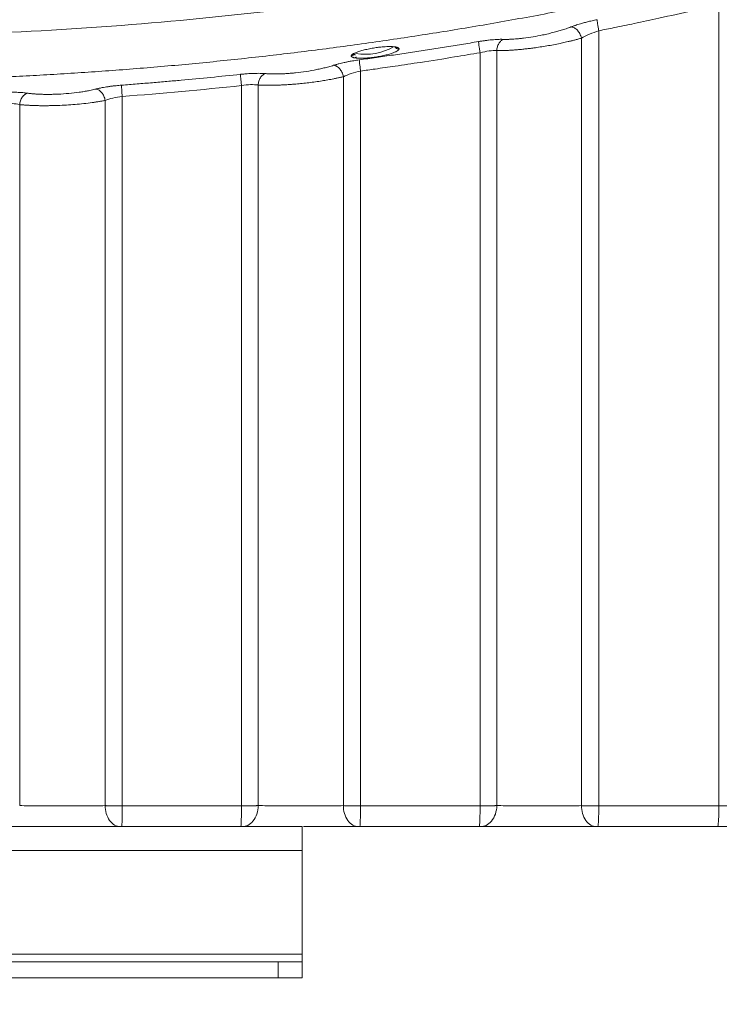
# Model space of a CAD drawing. Header units: millimetres. Extents: x 0 to 594, y 0 to 420.
# Tile 9 of 75: x 121 to 138, y 29 to 53. Entities that reach past the tile are written whole.
import ezdxf

# ---------------------------------------------------------------- set-up
doc = ezdxf.new("R2010")
doc.units = ezdxf.units.MM
doc.styles.add('SLDTEXTSTYLE1', font='TXT', dxfattribs={"width": 0.605})
doc.dimstyles.new('SLDDIMSTYLE0', dxfattribs={"dimtxt": 2.568319, "dimasz": 3.3, "dimexe": 0, "dimexo": 0.0625, "dimgap": 0.64208, "dimtad": 1, "dimdec": 1, "dimlfac": 5, "dimrnd": 1e-09, "dimzin": 12, "dimdsep": 46, "dimtxsty": 'SLDTEXTSTYLE1', "dimsah": 1, "dimcen": 0.09, "dimadec": 0, "dimazin": 3, "dimtfac": 1, "dimtdec": 1, "dimtofl": 0, "dimtmove": 0, "dimatfit": 3, "dimfxl": 0, "dimfrac": 2, "dimtolj": 1, "dimtzin": 12, "dimarcsym": 0})
doc.dimstyles.new('SLDDIMSTYLE1', dxfattribs={"dimtxt": 2.568319, "dimasz": 3.3, "dimexe": 0, "dimexo": 0.0625, "dimgap": 0.64208, "dimtad": 1, "dimdec": 0, "dimlfac": 5, "dimrnd": 1e-09, "dimzin": 12, "dimdsep": 46, "dimtxsty": 'SLDTEXTSTYLE1', "dimsah": 1, "dimcen": 0.09, "dimadec": 0, "dimazin": 3, "dimtfac": 1, "dimtdec": 1, "dimtofl": 0, "dimtmove": 0, "dimatfit": 3, "dimfxl": 0, "dimfrac": 2, "dimtolj": 1, "dimtzin": 12, "dimarcsym": 0})

# ---------------------------------------------------------------- blocks, each defined once
blk = doc.blocks.new('_D_17')
at = {"color": 7, "linetype": 'Continuous', "lineweight": 0}
for p, q in [((166.907, 194.602), (47.47, 194.602)), ((48.47, 194.602), (48.47, 29.21)), ((43.938, 116.071), (43.938, 116.658)), ((43.938, 116.658), (47.882, 116.658)), ((47.882, 116.658), (47.882, 116.071)), ((43.938, 107.741), (43.938, 107.153)), ((47.882, 107.153), (47.882, 107.741)), ((43.938, 107.153), (47.882, 107.153)), ((104.307, 29.21), (47.47, 29.21))]:
    blk.add_line(p, q, dxfattribs=at)
for points in [[(48.47, 194.602), (47.97, 191.302), (48.97, 191.302)], [(48.47, 29.21), (48.97, 32.51), (47.97, 32.51)]]:
    blk.add_solid(points, dxfattribs=at)
at = {"color": 7, "linetype": 'Continuous', "lineweight": 0, "char_height": 2.6458, "attachment_point": 1, "rotation": 90, "style": 'SLDTEXTSTYLE1'}
for s, insert in [('33,5', (44.471, 108.476)), ('850', (39.939, 108.966))]:
    blk.add_mtext(s, dxfattribs=dict(at, insert=insert))
blk = doc.blocks.new('_D_18')
at = {"color": 7, "linetype": 'Continuous', "lineweight": 0}
for p, q in [((270.952, 84.858), (270.952, 18.21)), ((58.606, 81.955), (58.606, 18.21)), ((160.614, 23.742), (160.026, 23.742)), ((160.026, 23.742), (160.026, 19.798)), ((168.944, 23.742), (169.532, 23.742)), ((169.532, 23.742), (169.532, 19.798)), ((160.026, 19.798), (160.614, 19.798)), ((169.532, 19.798), (168.944, 19.798)), ((58.606, 19.21), (270.952, 19.21))]:
    blk.add_line(p, q, dxfattribs=at)
for points in [[(58.606, 19.21), (61.906, 18.71), (61.906, 19.71)], [(270.952, 19.21), (267.652, 19.71), (267.652, 18.71)]]:
    blk.add_solid(points, dxfattribs=at)
at = {"color": 7, "linetype": 'Continuous', "lineweight": 0, "char_height": 2.6458, "attachment_point": 1, "style": 'SLDTEXTSTYLE1'}
for s, insert in [('1062', (160.859, 27.74)), ('41,8', (161.349, 23.208))]:
    blk.add_mtext(s, dxfattribs=dict(at, insert=insert))

msp = doc.modelspace()

# ---------------------------------------------------------------- linework, layer by layer
at = {"color": 7, "linetype": 'Continuous', "lineweight": 15}
for p, q in [((138.172, 33.531), (138.171, 53.648)), ((135.158, 52.994), (135.158, 33.531)), ((134.72, 52.809), (134.72, 33.536)), ((132.177, 33.531), (132.176, 52.442)), ((132.596, 33.537), (132.596, 52.495)), ((129.175, 51.982), (129.175, 33.531)), ((128.743, 51.841), (128.743, 33.536)), ((126.185, 33.531), (126.185, 51.617)), ((126.605, 33.537), (126.605, 51.632)), ((122.763, 51.244), (122.763, 33.536)), ((123.191, 51.344), (123.191, 33.531)), ((120.617, 33.536), (120.617, 51.14)), ((127.707, 33.01), (103.707, 33.01)), ((127.707, 32.41), (127.707, 33.01)), ((127.707, 32.41), (103.707, 32.41)), ((127.707, 29.81), (127.707, 32.41)), ((127.707, 29.81), (103.707, 29.81)), ((127.707, 29.61), (127.707, 29.81)), ((127.107, 29.61), (104.307, 29.61)), ((127.107, 29.61), (127.107, 29.21)), ((127.107, 29.61), (127.707, 29.61)), ((127.707, 29.61), (127.707, 29.21)), ((127.107, 29.21), (104.307, 29.21)), ((127.707, 29.21), (127.107, 29.21))]:
    msp.add_line(p, q, dxfattribs=at)
at = {"color": 8, "linetype": 'Continuous', "lineweight": 15}
msp.add_arc((129.303, 53.776), 1.374, 259.6992, 300.4516, dxfattribs=at)
at = {"color": 7, "linetype": 'Continuous', "lineweight": 15}
for points, knots in [([(68.209, 65.295), (68.338, 65.222), (68.597, 65.076), (68.987, 64.859), (69.377, 64.644), (69.769, 64.431), (70.161, 64.22), (70.555, 64.011), (70.949, 63.803), (71.344, 63.598), (71.74, 63.394), (72.137, 63.192), (72.535, 62.992), (72.933, 62.794), (73.333, 62.598), (73.734, 62.404), (74.135, 62.211), (74.538, 62.021), (74.941, 61.832), (75.345, 61.645), (75.751, 61.46), (76.157, 61.277), (77.266, 60.783), (79.09, 60.007), (81.65, 59.003), (84.238, 58.073), (86.995, 57.17), (89.92, 56.311), (93.134, 55.481), (96.5, 54.737), (99.703, 54.154), (102.608, 53.719), (105.195, 53.401), (108.262, 53.109), (111.816, 52.892), (115.86, 52.815), (119.901, 52.905), (123.875, 53.159), (127.791, 53.571), (131.527, 54.116), (135.13, 54.781), (138.468, 55.526), (141.656, 56.356), (144.558, 57.214), (147.293, 58.113), (149.861, 59.04), (152.402, 60.039), (154.336, 60.863), (155.68, 61.466), (156.448, 61.819), (157.212, 62.178), (157.973, 62.544), (158.73, 62.917), (159.485, 63.296), (160.236, 63.682), (160.983, 64.075), (161.728, 64.475), (162.469, 64.881), (162.96, 65.157), (163.206, 65.295)], [0, 0, 0, 0, 0.0045, 0.008998, 0.013496, 0.017992, 0.022487, 0.026981, 0.031475, 0.035967, 0.040459, 0.044951, 0.049442, 0.053933, 0.058424, 0.062914, 0.067404, 0.071895, 0.076386, 0.080877, 0.085368, 0.08986, 0.094352, 0.12209, 0.149799, 0.177501, 0.205219, 0.237439, 0.269618, 0.305467, 0.341518, 0.367901, 0.394117, 0.420187, 0.460857, 0.501557, 0.542184, 0.582791, 0.621719, 0.660979, 0.696744, 0.732317, 0.764249, 0.796222, 0.823739, 0.851241, 0.878751, 0.90629, 0.914807, 0.923322, 0.931837, 0.940351, 0.948866, 0.957382, 0.965899, 0.974419, 0.982942, 0.991469, 1, 1, 1, 1]), ([(67.755, 64.341), (67.878, 64.271), (68.124, 64.132), (68.494, 63.925), (68.865, 63.72), (69.236, 63.518), (69.607, 63.317), (69.978, 63.118), (70.35, 62.92), (70.722, 62.725), (71.094, 62.532), (71.467, 62.341), (71.84, 62.151), (72.213, 61.964), (72.586, 61.778), (72.959, 61.595), (73.333, 61.413), (73.706, 61.233), (74.08, 61.055), (74.454, 60.879), (74.829, 60.705), (75.203, 60.533), (75.577, 60.362), (75.952, 60.194), (76.327, 60.027), (76.702, 59.863), (77.076, 59.7), (77.451, 59.539), (77.826, 59.379), (78.201, 59.222), (78.577, 59.066), (78.952, 58.913), (79.327, 58.761), (79.702, 58.611), (80.077, 58.462), (80.452, 58.316), (80.828, 58.171), (81.203, 58.028), (81.578, 57.887), (81.953, 57.748), (82.328, 57.61), (82.703, 57.475), (83.078, 57.341), (83.453, 57.208), (83.827, 57.078), (84.202, 56.949), (84.577, 56.822), (84.951, 56.697), (85.325, 56.573), (85.699, 56.452), (86.073, 56.332), (86.447, 56.213), (86.821, 56.097), (87.194, 55.982), (87.568, 55.868), (87.941, 55.757), (88.314, 55.647), (88.686, 55.539), (89.059, 55.432), (89.431, 55.327), (89.803, 55.224), (90.175, 55.123), (90.547, 55.023), (90.918, 54.924), (91.289, 54.828), (91.66, 54.733), (92.031, 54.639), (92.401, 54.548), (92.771, 54.458), (93.14, 54.369), (93.51, 54.282), (93.879, 54.197), (94.247, 54.113), (94.616, 54.031), (94.984, 53.95), (95.352, 53.871), (95.719, 53.793), (96.086, 53.718), (96.452, 53.643), (96.819, 53.57), (97.185, 53.499), (97.55, 53.429), (97.915, 53.361), (98.28, 53.294), (98.644, 53.229), (99.008, 53.165), (99.371, 53.102), (99.734, 53.042), (100.097, 52.982), (100.459, 52.924), (100.821, 52.868), (101.182, 52.813), (101.543, 52.759), (101.903, 52.707), (102.263, 52.657), (102.622, 52.608), (102.981, 52.56), (103.339, 52.513), (103.697, 52.468), (104.054, 52.425), (104.411, 52.383), (104.767, 52.342), (105.123, 52.303), (105.478, 52.264), (105.833, 52.228), (106.187, 52.193), (106.541, 52.159), (106.894, 52.126), (107.247, 52.095), (107.599, 52.065), (107.95, 52.036), (108.301, 52.009), (108.651, 51.983), (109.001, 51.958), (109.35, 51.935), (109.698, 51.913), (110.046, 51.892), (110.393, 51.873), (110.74, 51.854), (111.086, 51.837), (111.431, 51.822), (111.776, 51.807), (112.12, 51.794), (112.464, 51.782), (112.807, 51.771), (113.149, 51.762), (113.491, 51.753), (113.832, 51.746), (114.172, 51.74), (114.511, 51.735), (114.85, 51.732), (115.189, 51.729), (115.526, 51.728), (115.975, 51.728), (116.535, 51.731), (117.208, 51.739), (117.883, 51.752), (118.562, 51.769), (119.243, 51.791), (119.926, 51.819), (120.612, 51.851), (121.3, 51.888), (121.991, 51.93), (122.684, 51.977), (123.379, 52.029), (124.077, 52.086), (124.777, 52.149), (125.479, 52.217), (126.183, 52.29), (126.89, 52.369), (127.598, 52.453), (128.309, 52.543), (129.021, 52.638), (129.736, 52.739), (130.452, 52.846), (131.17, 52.958), (131.89, 53.076), (132.612, 53.2), (133.335, 53.33), (134.06, 53.465), (134.786, 53.607), (135.514, 53.755), (136.244, 53.909), (136.975, 54.069), (137.707, 54.235), (138.44, 54.408), (139.175, 54.587), (139.911, 54.772), (140.648, 54.964), (141.386, 55.162), (142.125, 55.366), (142.865, 55.577), (143.606, 55.795), (144.347, 56.02), (145.089, 56.251), (145.832, 56.489), (146.576, 56.733), (147.32, 56.985), (148.064, 57.243), (148.809, 57.509), (149.554, 57.781), (150.299, 58.06), (151.045, 58.347), (151.79, 58.64), (152.535, 58.941), (153.281, 59.249), (154.026, 59.564), (154.771, 59.887), (155.516, 60.217), (156.26, 60.554), (157.004, 60.899), (157.747, 61.251), (158.489, 61.61), (159.231, 61.977), (159.972, 62.352), (160.712, 62.734), (161.451, 63.124), (162.189, 63.522), (162.926, 63.927), (163.415, 64.203), (163.66, 64.341)], [0, 0, 0, 0, 0.004243, 0.00848, 0.01271, 0.016933, 0.021149, 0.025359, 0.029562, 0.033758, 0.037947, 0.042129, 0.046305, 0.050474, 0.054636, 0.058791, 0.062939, 0.067081, 0.071216, 0.075344, 0.079465, 0.08358, 0.087687, 0.091788, 0.095882, 0.09997, 0.10405, 0.108124, 0.112191, 0.116252, 0.120305, 0.124352, 0.128392, 0.132425, 0.136452, 0.140471, 0.144484, 0.14849, 0.15249, 0.156482, 0.160468, 0.164447, 0.168419, 0.172385, 0.176343, 0.180295, 0.18424, 0.188179, 0.19211, 0.196035, 0.199953, 0.203865, 0.207769, 0.211667, 0.215558, 0.219442, 0.22332, 0.22719, 0.231054, 0.234911, 0.238762, 0.242605, 0.246442, 0.250272, 0.254095, 0.257912, 0.261722, 0.265525, 0.269321, 0.27311, 0.276893, 0.280669, 0.284438, 0.288201, 0.291956, 0.295705, 0.299447, 0.303182, 0.306911, 0.310633, 0.314348, 0.318056, 0.321758, 0.325452, 0.32914, 0.332821, 0.336496, 0.340164, 0.343824, 0.347479, 0.351126, 0.354767, 0.3584, 0.362027, 0.365648, 0.369261, 0.372868, 0.376468, 0.380061, 0.383648, 0.387227, 0.3908, 0.394366, 0.397926, 0.401478, 0.405024, 0.408563, 0.412095, 0.415621, 0.419139, 0.422651, 0.426156, 0.429655, 0.433146, 0.436631, 0.440109, 0.443581, 0.447045, 0.450503, 0.453954, 0.457398, 0.460835, 0.464266, 0.46769, 0.471107, 0.474517, 0.477921, 0.481317, 0.484707, 0.488091, 0.491467, 0.494837, 0.498199, 0.501556, 0.508233, 0.514937, 0.521668, 0.528426, 0.535212, 0.542024, 0.548862, 0.555728, 0.562621, 0.569541, 0.576488, 0.583461, 0.590462, 0.597489, 0.604543, 0.611625, 0.618733, 0.625868, 0.63303, 0.640219, 0.647435, 0.654678, 0.661947, 0.669244, 0.676567, 0.683918, 0.691295, 0.698699, 0.70613, 0.713588, 0.721073, 0.728584, 0.736123, 0.743689, 0.751281, 0.7589, 0.766547, 0.77422, 0.78192, 0.789647, 0.797401, 0.805181, 0.812989, 0.820824, 0.828685, 0.836574, 0.844489, 0.852431, 0.860401, 0.868397, 0.87642, 0.88447, 0.892547, 0.900651, 0.908782, 0.916939, 0.925124, 0.933335, 0.941574, 0.94984, 0.958132, 0.966452, 0.974799, 0.983172, 0.991573, 1, 1, 1, 1]), ([(135.158, 52.994), (135.286, 53.02), (135.582, 53.08), (136.085, 53.184), (136.751, 53.326), (137.459, 53.483), (137.96, 53.599), (138.171, 53.648)], [0, 0, 0, 0, 0.127002, 0.293665, 0.499989, 0.789014, 1, 1, 1, 1]), ([(134.458, 53.09), (134.467, 53.093), (134.485, 53.1), (134.513, 53.11), (134.541, 53.12), (134.571, 53.13), (134.61, 53.143), (134.661, 53.159), (134.736, 53.181), (134.824, 53.205), (134.913, 53.228), (134.989, 53.245), (135.051, 53.259), (135.093, 53.268), (135.113, 53.272)], [0, 0, 0, 0, 0.0506483, 0.1011291, 0.1515162, 0.201884, 0.2523069, 0.3506567, 0.4489561, 0.59592, 0.7421247, 0.8284145, 0.9142346, 1, 1, 1, 1]), ([(135.158, 52.994), (135.151, 53.03), (135.145, 53.065), (135.133, 53.127), (135.129, 53.155), (135.123, 53.189), (135.122, 53.199), (135.119, 53.218), (135.117, 53.227), (135.114, 53.252), (135.113, 53.265), (135.113, 53.272)], [0, 0, 0, 0, 0.25, 0.25, 0.5, 0.5, 0.625, 0.625, 0.75, 0.75, 1, 1, 1, 1]), ([(132.765, 52.778), (132.774, 52.778), (132.793, 52.777), (132.821, 52.777), (132.851, 52.777), (132.881, 52.778), (132.925, 52.779), (132.986, 52.782), (133.07, 52.787), (133.164, 52.796), (133.31, 52.812), (133.505, 52.841), (133.716, 52.881), (133.893, 52.92), (134.031, 52.955), (134.157, 52.99), (134.256, 53.02), (134.336, 53.046), (134.399, 53.068), (134.438, 53.082), (134.458, 53.09)], [0, 0, 0, 0, 0.021068, 0.042083, 0.06307, 0.084055, 0.105065, 0.15306, 0.201071, 0.259202, 0.317818, 0.446998, 0.572707, 0.651123, 0.731556, 0.802302, 0.871237, 0.913238, 0.956097, 1, 1, 1, 1]), ([(134.72, 52.809), (134.711, 52.849), (134.697, 52.888), (134.66, 52.956), (134.639, 52.985), (134.597, 53.031), (134.572, 53.051), (134.517, 53.081), (134.487, 53.09), (134.458, 53.09)], [0, 0, 0, 0, 0.25, 0.25, 0.5, 0.5, 0.75, 0.75, 1, 1, 1, 1]), ([(134.72, 52.809), (134.778, 52.843), (134.847, 52.877), (134.996, 52.94), (135.077, 52.969), (135.158, 52.994)], [0, 0, 0, 0, 0.5, 0.5, 1, 1, 1, 1]), ([(129.144, 52.264), (129.286, 52.283), (129.572, 52.323), (129.999, 52.385), (130.427, 52.448), (130.855, 52.514), (131.283, 52.581), (131.71, 52.65), (131.995, 52.698), (132.138, 52.722)], [0, 0, 0, 0, 0.142535, 0.285177, 0.427926, 0.570783, 0.713747, 0.85682, 1, 1, 1, 1]), ([(132.138, 52.722), (132.152, 52.724), (132.18, 52.729), (132.222, 52.736), (132.263, 52.742), (132.319, 52.749), (132.389, 52.758), (132.472, 52.767), (132.552, 52.773), (132.621, 52.777), (132.677, 52.779), (132.723, 52.779), (132.751, 52.778), (132.765, 52.778)], [0, 0, 0, 0, 0.059805, 0.119259, 0.178498, 0.23766, 0.36126, 0.484031, 0.612943, 0.742173, 0.828004, 0.913799, 1, 1, 1, 1]), ([(132.176, 52.442), (132.17, 52.478), (132.165, 52.512), (132.155, 52.574), (132.151, 52.601), (132.145, 52.646), (132.143, 52.668), (132.139, 52.702), (132.138, 52.715), (132.138, 52.722)], [0, 0, 0, 0, 0.25, 0.25, 0.5, 0.5, 0.75, 0.75, 1, 1, 1, 1]), ([(132.596, 52.495), (132.608, 52.495), (132.633, 52.495), (132.672, 52.495), (132.713, 52.495), (132.755, 52.496), (132.799, 52.498), (132.844, 52.499), (132.89, 52.502), (132.938, 52.504), (132.987, 52.508), (133.037, 52.511), (133.088, 52.515), (133.14, 52.52), (133.193, 52.525), (133.247, 52.53), (133.301, 52.536), (133.356, 52.542), (133.412, 52.549), (133.469, 52.556), (133.559, 52.568), (133.687, 52.587), (133.851, 52.613), (134.02, 52.643), (134.151, 52.669), (134.249, 52.69), (134.315, 52.705), (134.388, 52.721), (134.467, 52.74), (134.55, 52.761), (134.636, 52.784), (134.692, 52.8), (134.72, 52.809)], [0, 0, 0, 0, 0.022986, 0.046043, 0.069175, 0.092382, 0.115661, 0.139009, 0.162424, 0.185902, 0.209442, 0.233045, 0.25671, 0.280439, 0.304231, 0.328087, 0.352006, 0.375987, 0.400032, 0.424141, 0.448314, 0.515584, 0.585275, 0.657407, 0.731992, 0.75904, 0.789846, 0.824406, 0.862712, 0.904753, 0.950516, 1, 1, 1, 1]), ([(132.596, 52.495), (132.597, 52.525), (132.601, 52.556), (132.618, 52.617), (132.63, 52.647), (132.661, 52.7), (132.68, 52.722), (132.721, 52.758), (132.743, 52.77), (132.765, 52.778)], [0, 0, 0, 0, 0.25, 0.25, 0.5, 0.5, 0.75, 0.75, 1, 1, 1, 1]), ([(128.941, 52.361), (128.941, 52.363), (128.942, 52.368), (128.944, 52.374), (128.948, 52.381), (128.954, 52.388), (128.962, 52.395), (128.973, 52.404), (128.988, 52.414), (129.012, 52.428), (129.045, 52.443), (129.099, 52.464), (129.181, 52.491), (129.297, 52.521), (129.429, 52.549), (129.561, 52.57), (129.699, 52.587), (129.824, 52.596), (129.936, 52.598), (130.017, 52.593), (130.068, 52.585), (130.099, 52.577), (130.119, 52.569), (130.133, 52.56), (130.141, 52.55), (130.142, 52.542), (130.143, 52.539)], [0, 0, 0, 0, 0.017054, 0.034068, 0.05109, 0.068172, 0.085361, 0.102705, 0.129567, 0.156382, 0.193664, 0.231027, 0.29909, 0.370641, 0.444854, 0.518631, 0.578767, 0.661974, 0.72639, 0.790708, 0.844646, 0.875024, 0.905589, 0.936931, 0.968296, 1, 1, 1, 1]), ([(130.143, 52.539), (130.142, 52.536), (130.142, 52.532), (130.139, 52.525), (130.134, 52.518), (130.127, 52.51), (130.118, 52.503), (130.1, 52.489), (130.063, 52.468), (129.993, 52.438), (129.901, 52.408), (129.785, 52.378), (129.654, 52.35), (129.515, 52.328), (129.378, 52.312), (129.255, 52.304), (129.149, 52.302), (129.08, 52.306), (129.035, 52.312), (129.009, 52.318), (128.986, 52.324), (128.975, 52.328), (128.97, 52.33)], [0, 0, 0, 0, 0.019934, 0.039757, 0.059527, 0.079305, 0.099153, 0.119129, 0.187664, 0.256007, 0.33141, 0.410734, 0.493166, 0.57498, 0.654697, 0.734013, 0.805274, 0.876399, 0.908292, 0.940411, 0.970137, 1, 1, 1, 1]), ([(129.046, 52.386), (129.038, 52.39), (129.02, 52.399), (129.019, 52.412), (129.018, 52.419)], [0, 0, 0, 0, 0.42528, 1, 1, 1, 1]), ([(129.175, 51.982), (129.297, 51.999), (129.587, 52.039), (130.087, 52.112), (130.752, 52.211), (131.463, 52.323), (131.962, 52.407), (132.176, 52.442)], [0, 0, 0, 0, 0.121847, 0.288511, 0.49999, 0.785584, 1, 1, 1, 1]), ([(130.143, 52.539), (130.136, 52.538), (130.122, 52.537), (130.101, 52.54), (130.081, 52.548), (130.062, 52.561), (130.046, 52.577), (130.04, 52.59), (130.036, 52.596)], [0, 0, 0, 0, 0.1517745, 0.3145233, 0.4855093, 0.660933, 0.8363575, 1, 1, 1, 1]), ([(132.176, 52.442), (132.254, 52.462), (132.333, 52.477), (132.477, 52.496), (132.542, 52.499), (132.596, 52.495)], [0, 0, 0, 0, 0.5, 0.5, 1, 1, 1, 1]), ([(128.498, 52.126), (128.508, 52.129), (128.529, 52.135), (128.561, 52.145), (128.595, 52.155), (128.639, 52.166), (128.694, 52.18), (128.766, 52.197), (128.847, 52.214), (128.93, 52.23), (129.006, 52.243), (129.075, 52.254), (129.121, 52.26), (129.144, 52.264)], [0, 0, 0, 0, 0.060096, 0.119983, 0.179786, 0.23963, 0.344847, 0.449887, 0.579904, 0.709777, 0.806715, 0.903257, 1, 1, 1, 1]), ([(129.037, 52.316), (129.043, 52.318), (129.057, 52.321), (129.069, 52.329), (129.076, 52.334)], [0, 0, 0, 0, 0.440822, 1, 1, 1, 1]), ([(129.175, 51.982), (129.17, 52.019), (129.166, 52.054), (129.158, 52.117), (129.154, 52.145), (129.151, 52.179), (129.15, 52.19), (129.148, 52.209), (129.147, 52.219), (129.145, 52.244), (129.144, 52.257), (129.144, 52.264)], [0, 0, 0, 0, 0.25, 0.25, 0.5, 0.5, 0.625, 0.625, 0.75, 0.75, 1, 1, 1, 1]), ([(126.161, 51.9), (126.175, 51.901), (126.203, 51.904), (126.246, 51.908), (126.288, 51.912), (126.346, 51.916), (126.418, 51.92), (126.502, 51.924), (126.582, 51.925), (126.657, 51.925), (126.727, 51.922), (126.768, 51.919), (126.789, 51.918)], [0, 0, 0, 0, 0.06094, 0.121695, 0.182413, 0.243241, 0.370495, 0.497438, 0.62498, 0.753424, 0.876452, 1, 1, 1, 1]), ([(126.789, 51.918), (126.8, 51.917), (126.822, 51.915), (126.858, 51.913), (126.894, 51.911), (126.932, 51.91), (126.971, 51.909), (127.012, 51.909), (127.053, 51.909), (127.119, 51.91), (127.211, 51.913), (127.326, 51.919), (127.437, 51.928), (127.596, 51.943), (127.813, 51.971), (128.033, 52.01), (128.177, 52.041), (128.256, 52.059), (128.315, 52.073), (128.376, 52.089), (128.439, 52.107), (128.478, 52.119), (128.498, 52.126)], [0, 0, 0, 0, 0.02551, 0.050901, 0.076219, 0.101505, 0.126805, 0.152162, 0.17762, 0.203221, 0.270131, 0.337097, 0.392762, 0.449377, 0.588571, 0.732586, 0.804313, 0.838629, 0.872988, 0.914615, 0.956892, 1, 1, 1, 1]), ([(128.743, 51.841), (128.736, 51.881), (128.723, 51.919), (128.69, 51.987), (128.671, 52.015), (128.631, 52.061), (128.607, 52.083), (128.555, 52.114), (128.526, 52.124), (128.498, 52.126)], [0, 0, 0, 0, 0.25, 0.25, 0.5, 0.5, 0.75, 0.75, 1, 1, 1, 1]), ([(128.743, 51.841), (128.8, 51.869), (128.867, 51.896), (129.015, 51.945), (129.095, 51.966), (129.175, 51.982)], [0, 0, 0, 0, 0.5, 0.5, 1, 1, 1, 1]), ([(123.174, 51.627), (123.305, 51.638), (123.563, 51.658), (123.944, 51.689), (124.311, 51.72), (124.8, 51.764), (125.415, 51.822), (125.912, 51.874), (126.161, 51.9)], [0, 0, 0, 0, 0.131791, 0.259088, 0.381891, 0.5002, 0.749941, 1, 1, 1, 1]), ([(126.185, 51.617), (126.181, 51.653), (126.178, 51.688), (126.172, 51.751), (126.169, 51.778), (126.165, 51.824), (126.163, 51.845), (126.161, 51.88), (126.16, 51.893), (126.161, 51.9)], [0, 0, 0, 0, 0.25, 0.25, 0.5, 0.5, 0.75, 0.75, 1, 1, 1, 1]), ([(126.605, 51.632), (126.607, 51.663), (126.612, 51.696), (126.631, 51.759), (126.645, 51.789), (126.679, 51.842), (126.7, 51.865), (126.743, 51.9), (126.766, 51.911), (126.789, 51.918)], [0, 0, 0, 0, 0.25, 0.25, 0.5, 0.5, 0.75, 0.75, 1, 1, 1, 1]), ([(126.605, 51.632), (126.618, 51.632), (126.644, 51.63), (126.686, 51.628), (126.729, 51.627), (126.773, 51.626), (126.818, 51.625), (126.865, 51.625), (126.913, 51.625), (126.962, 51.625), (127.012, 51.626), (127.062, 51.628), (127.114, 51.629), (127.167, 51.631), (127.22, 51.634), (127.274, 51.637), (127.328, 51.64), (127.383, 51.644), (127.438, 51.647), (127.493, 51.652), (127.584, 51.659), (127.713, 51.671), (127.879, 51.69), (128.046, 51.712), (128.179, 51.731), (128.28, 51.748), (128.352, 51.76), (128.427, 51.773), (128.505, 51.788), (128.585, 51.805), (128.665, 51.822), (128.717, 51.835), (128.743, 51.841)], [0, 0, 0, 0, 0.023848, 0.047685, 0.071513, 0.095333, 0.119142, 0.142936, 0.166713, 0.19047, 0.214206, 0.237922, 0.261618, 0.285294, 0.30895, 0.332587, 0.356204, 0.379802, 0.403381, 0.426941, 0.45048, 0.518714, 0.588522, 0.659921, 0.732914, 0.7638, 0.797119, 0.832869, 0.871042, 0.911625, 0.954611, 1, 1, 1, 1]), ([(120.186, 51.446), (120.198, 51.447), (120.223, 51.448), (120.26, 51.449), (120.297, 51.45), (120.334, 51.451), (120.388, 51.451), (120.459, 51.451), (120.543, 51.449), (120.622, 51.446), (120.693, 51.441), (120.758, 51.434), (120.796, 51.429), (120.816, 51.427)], [0, 0, 0, 0, 0.05297, 0.105759, 0.158462, 0.211176, 0.263998, 0.394482, 0.524922, 0.647477, 0.770509, 0.884888, 1, 1, 1, 1]), ([(120.816, 51.427), (120.827, 51.425), (120.85, 51.422), (120.887, 51.418), (120.924, 51.414), (120.963, 51.41), (121.003, 51.407), (121.044, 51.404), (121.086, 51.402), (121.153, 51.399), (121.246, 51.396), (121.362, 51.396), (121.475, 51.398), (121.634, 51.404), (121.852, 51.418), (122.071, 51.444), (122.215, 51.465), (122.293, 51.479), (122.352, 51.49), (122.413, 51.502), (122.476, 51.516), (122.515, 51.526), (122.534, 51.531)], [0, 0, 0, 0, 0.025771, 0.051418, 0.076985, 0.102514, 0.128049, 0.153633, 0.179309, 0.20512, 0.272491, 0.339833, 0.395581, 0.452225, 0.591116, 0.734252, 0.805418, 0.839489, 0.873599, 0.915041, 0.957114, 1, 1, 1, 1]), ([(122.534, 51.531), (122.544, 51.533), (122.564, 51.538), (122.595, 51.545), (122.627, 51.552), (122.669, 51.561), (122.725, 51.572), (122.798, 51.584), (122.879, 51.596), (122.96, 51.607), (123.036, 51.615), (123.104, 51.622), (123.15, 51.626), (123.174, 51.627)], [0, 0, 0, 0, 0.05779, 0.115383, 0.172895, 0.230437, 0.339771, 0.448849, 0.578828, 0.708737, 0.80593, 0.902817, 1, 1, 1, 1]), ([(122.763, 51.244), (122.758, 51.283), (122.746, 51.321), (122.717, 51.387), (122.699, 51.416), (122.662, 51.462), (122.64, 51.484), (122.59, 51.516), (122.562, 51.527), (122.534, 51.531)], [0, 0, 0, 0, 0.25, 0.25, 0.5, 0.5, 0.75, 0.75, 1, 1, 1, 1]), ([(123.191, 51.344), (123.189, 51.375), (123.186, 51.407), (123.182, 51.47), (123.18, 51.5), (123.177, 51.553), (123.175, 51.576), (123.174, 51.61), (123.173, 51.622), (123.174, 51.627)], [0, 0, 0, 0, 0.25, 0.25, 0.5, 0.5, 0.75, 0.75, 1, 1, 1, 1]), ([(126.185, 51.617), (126.263, 51.63), (126.342, 51.638), (126.485, 51.643), (126.551, 51.64), (126.605, 51.632)], [0, 0, 0, 0, 0.5, 0.5, 1, 1, 1, 1]), ([(120.617, 51.14), (120.62, 51.171), (120.627, 51.205), (120.649, 51.27), (120.664, 51.301), (120.701, 51.355), (120.723, 51.377), (120.769, 51.411), (120.793, 51.421), (120.816, 51.427)], [0, 0, 0, 0, 0.25, 0.25, 0.5, 0.5, 0.75, 0.75, 1, 1, 1, 1]), ([(120.617, 51.14), (120.631, 51.138), (120.657, 51.136), (120.698, 51.132), (120.741, 51.129), (120.784, 51.125), (120.829, 51.123), (120.874, 51.12), (120.921, 51.118), (120.968, 51.116), (121.016, 51.115), (121.065, 51.113), (121.114, 51.113), (121.164, 51.112), (121.215, 51.112), (121.265, 51.112), (121.316, 51.112), (121.367, 51.113), (121.419, 51.114), (121.47, 51.115), (121.522, 51.117), (121.628, 51.12), (121.792, 51.128), (122.012, 51.144), (122.23, 51.165), (122.398, 51.185), (122.521, 51.202), (122.603, 51.215), (122.685, 51.229), (122.737, 51.239), (122.763, 51.244)], [0, 0, 0, 0, 0.023547, 0.047001, 0.070366, 0.09364, 0.116821, 0.139906, 0.162893, 0.185781, 0.208566, 0.23125, 0.253833, 0.276314, 0.298695, 0.320975, 0.343154, 0.365234, 0.387214, 0.409094, 0.430873, 0.452551, 0.543331, 0.63618, 0.73111, 0.828106, 0.868334, 0.910397, 0.954285, 1, 1, 1, 1]), ([(122.763, 51.244), (122.819, 51.267), (122.886, 51.287), (123.032, 51.322), (123.111, 51.335), (123.191, 51.344)], [0, 0, 0, 0, 0.5, 0.5, 1, 1, 1, 1]), ([(120.196, 51.163), (120.274, 51.168), (120.353, 51.169), (120.497, 51.161), (120.563, 51.152), (120.617, 51.14)], [0, 0, 0, 0, 0.5, 0.5, 1, 1, 1, 1]), ([(122.763, 33.536), (122.62, 33.534), (122.451, 33.533), (122.082, 33.531), (121.883, 33.531), (121.486, 33.531), (121.288, 33.531), (120.923, 33.533), (120.756, 33.535), (120.617, 33.536)], [0, 0, 0, 0, 0.25, 0.25, 0.5, 0.5, 0.75, 0.75, 1, 1, 1, 1]), ([(123.191, 33.531), (123.179, 33.531), (123.156, 33.531), (123.121, 33.531), (123.086, 33.531), (123.052, 33.531), (123.017, 33.531), (122.983, 33.532), (122.949, 33.532), (122.915, 33.533), (122.883, 33.533), (122.851, 33.534), (122.821, 33.534), (122.791, 33.535), (122.773, 33.536), (122.763, 33.536)], [0, 0, 0, 0, 0.073465, 0.147493, 0.222089, 0.297255, 0.372999, 0.449332, 0.52626, 0.603781, 0.681887, 0.760567, 0.839813, 0.919622, 1, 1, 1, 1]), ([(123.137, 33.01), (123.094, 33.01), (123.047, 33.021), (122.956, 33.072), (122.912, 33.112), (122.84, 33.214), (122.811, 33.276), (122.773, 33.406), (122.764, 33.473), (122.763, 33.536)], [0, 0, 0, 0, 0.25, 0.25, 0.5, 0.5, 0.75, 0.75, 1, 1, 1, 1]), ([(123.18, 33.01), (123.181, 33.01), (123.182, 33.019), (123.185, 33.062), (123.186, 33.097), (123.188, 33.193), (123.189, 33.254), (123.19, 33.389), (123.191, 33.461), (123.191, 33.531)], [0, 0, 0, 0, 0.25, 0.25, 0.5, 0.5, 0.75, 0.75, 1, 1, 1, 1]), ([(126.17, 33.01), (126.172, 33.01), (126.174, 33.021), (126.177, 33.071), (126.179, 33.111), (126.182, 33.212), (126.183, 33.273), (126.185, 33.401), (126.185, 33.468), (126.185, 33.531)], [0, 0, 0, 0, 0.25, 0.25, 0.5, 0.5, 0.75, 0.75, 1, 1, 1, 1]), ([(126.605, 33.537), (126.597, 33.536), (126.58, 33.536), (126.554, 33.535), (126.526, 33.534), (126.498, 33.534), (126.469, 33.533), (126.439, 33.533), (126.408, 33.532), (126.377, 33.532), (126.345, 33.532), (126.313, 33.531), (126.281, 33.531), (126.249, 33.531), (126.217, 33.531), (126.196, 33.531), (126.185, 33.531)], [0, 0, 0, 0, 0.075144, 0.14972, 0.223736, 0.297191, 0.370078, 0.442389, 0.514116, 0.585255, 0.655806, 0.725779, 0.795181, 0.864017, 0.932289, 1, 1, 1, 1]), ([(126.212, 33.01), (126.253, 33.01), (126.299, 33.019), (126.389, 33.063), (126.435, 33.099), (126.514, 33.196), (126.547, 33.258), (126.592, 33.394), (126.604, 33.467), (126.605, 33.537)], [0, 0, 0, 0, 0.25, 0.25, 0.5, 0.5, 0.75, 0.75, 1, 1, 1, 1]), ([(128.743, 33.536), (128.599, 33.534), (128.428, 33.533), (128.059, 33.531), (127.86, 33.531), (127.464, 33.531), (127.267, 33.531), (126.905, 33.533), (126.741, 33.535), (126.605, 33.537)], [0, 0, 0, 0, 0.25, 0.25, 0.5, 0.5, 0.75, 0.75, 1, 1, 1, 1]), ([(129.175, 33.531), (129.163, 33.531), (129.14, 33.531), (129.105, 33.531), (129.07, 33.531), (129.034, 33.531), (128.999, 33.531), (128.965, 33.532), (128.931, 33.532), (128.897, 33.533), (128.864, 33.533), (128.832, 33.534), (128.801, 33.534), (128.771, 33.535), (128.752, 33.536), (128.743, 33.536)], [0, 0, 0, 0, 0.073564, 0.147675, 0.222336, 0.297551, 0.373328, 0.449678, 0.526606, 0.604111, 0.682184, 0.760815, 0.839995, 0.91972, 1, 1, 1, 1]), ([(129.112, 33.01), (129.069, 33.01), (129.023, 33.021), (128.933, 33.072), (128.89, 33.112), (128.818, 33.214), (128.79, 33.276), (128.753, 33.406), (128.744, 33.473), (128.743, 33.536)], [0, 0, 0, 0, 0.25, 0.25, 0.5, 0.5, 0.75, 0.75, 1, 1, 1, 1]), ([(129.156, 33.01), (129.158, 33.01), (129.16, 33.019), (129.164, 33.062), (129.166, 33.097), (129.17, 33.193), (129.172, 33.254), (129.174, 33.389), (129.175, 33.461), (129.175, 33.531)], [0, 0, 0, 0, 0.25, 0.25, 0.5, 0.5, 0.75, 0.75, 1, 1, 1, 1]), ([(132.153, 33.01), (132.156, 33.01), (132.159, 33.021), (132.165, 33.071), (132.167, 33.111), (132.172, 33.212), (132.174, 33.273), (132.176, 33.402), (132.177, 33.468), (132.177, 33.531)], [0, 0, 0, 0, 0.25, 0.25, 0.5, 0.5, 0.75, 0.75, 1, 1, 1, 1]), ([(132.596, 33.537), (132.588, 33.537), (132.572, 33.536), (132.545, 33.535), (132.518, 33.535), (132.49, 33.534), (132.461, 33.533), (132.431, 33.533), (132.4, 33.532), (132.369, 33.532), (132.337, 33.532), (132.305, 33.531), (132.273, 33.531), (132.241, 33.531), (132.209, 33.531), (132.188, 33.531), (132.177, 33.531)], [0, 0, 0, 0, 0.075386, 0.150167, 0.224352, 0.297937, 0.370918, 0.443284, 0.51503, 0.58615, 0.656646, 0.726525, 0.795796, 0.864464, 0.932531, 1, 1, 1, 1]), ([(132.195, 33.01), (132.237, 33.01), (132.283, 33.019), (132.376, 33.063), (132.423, 33.099), (132.503, 33.196), (132.537, 33.258), (132.583, 33.394), (132.595, 33.467), (132.596, 33.537)], [0, 0, 0, 0, 0.25, 0.25, 0.5, 0.5, 0.75, 0.75, 1, 1, 1, 1]), ([(134.72, 33.536), (134.575, 33.534), (134.405, 33.533), (134.035, 33.531), (133.836, 33.531), (133.442, 33.531), (133.247, 33.532), (132.89, 33.534), (132.728, 33.535), (132.596, 33.537)], [0, 0, 0, 0, 0.25, 0.25, 0.5, 0.5, 0.75, 0.75, 1, 1, 1, 1]), ([(135.158, 33.531), (135.146, 33.531), (135.122, 33.531), (135.087, 33.531), (135.051, 33.531), (135.016, 33.531), (134.98, 33.531), (134.945, 33.532), (134.91, 33.532), (134.876, 33.532), (134.843, 33.533), (134.81, 33.534), (134.779, 33.534), (134.748, 33.535), (134.729, 33.535), (134.72, 33.536)], [0, 0, 0, 0, 0.073632, 0.147801, 0.222508, 0.297758, 0.373558, 0.44992, 0.526849, 0.604343, 0.682393, 0.76099, 0.840123, 0.91979, 1, 1, 1, 1]), ([(135.086, 33.01), (135.044, 33.01), (134.998, 33.021), (134.909, 33.072), (134.866, 33.112), (134.795, 33.214), (134.767, 33.276), (134.73, 33.406), (134.721, 33.473), (134.72, 33.536)], [0, 0, 0, 0, 0.25, 0.25, 0.5, 0.5, 0.75, 0.75, 1, 1, 1, 1]), ([(135.13, 33.01), (135.133, 33.01), (135.136, 33.019), (135.142, 33.062), (135.146, 33.097), (135.151, 33.193), (135.153, 33.254), (135.157, 33.389), (135.157, 33.461), (135.158, 33.531)], [0, 0, 0, 0, 0.25, 0.25, 0.5, 0.5, 0.75, 0.75, 1, 1, 1, 1]), ([(138.14, 33.01), (138.144, 33.01), (138.148, 33.021), (138.156, 33.071), (138.159, 33.111), (138.166, 33.212), (138.168, 33.273), (138.171, 33.401), (138.172, 33.468), (138.172, 33.531)], [0, 0, 0, 0, 0.25, 0.25, 0.5, 0.5, 0.75, 0.75, 1, 1, 1, 1]), ([(138.592, 33.537), (138.584, 33.537), (138.569, 33.537), (138.545, 33.536), (138.52, 33.535), (138.494, 33.534), (138.467, 33.534), (138.439, 33.533), (138.411, 33.533), (138.382, 33.532), (138.352, 33.532), (138.323, 33.532), (138.293, 33.531), (138.263, 33.531), (138.233, 33.531), (138.202, 33.531), (138.182, 33.531), (138.172, 33.531)], [0, 0, 0, 0, 0.070641, 0.140717, 0.210236, 0.279198, 0.347596, 0.415426, 0.482679, 0.549351, 0.615439, 0.680948, 0.745886, 0.810257, 0.874066, 0.937313, 1, 1, 1, 1]), ([(129.112, 33.01), (129.025, 33.01), (128.85, 33.01), (128.537, 33.01), (128.18, 33.01), (127.906, 33.01), (127.756, 33.01), (127.742, 33.01)], [0, 0, 0, 0, 0.2268054, 0.456231, 0.7011834, 0.9724008, 1, 1, 1, 1]), ([(129.156, 33.01), (129.153, 33.01), (129.148, 33.01), (129.14, 33.01), (129.131, 33.01), (129.122, 33.01), (129.116, 33.01), (129.112, 33.01)], [0, 0, 0, 0, 0.167155, 0.332891, 0.500071, 0.74875, 1, 1, 1, 1]), ([(132.153, 33.01), (131.911, 33.01), (131.411, 33.01), (130.656, 33.01), (129.899, 33.01), (129.4, 33.01), (129.156, 33.01)], [0, 0, 0, 0, 0.2430955, 0.5001336, 0.7558521, 1, 1, 1, 1]), ([(132.195, 33.01), (132.194, 33.01), (132.19, 33.01), (132.183, 33.01), (132.175, 33.01), (132.165, 33.01), (132.157, 33.01), (132.153, 33.01)], [0, 0, 0, 0, 0.1671954, 0.3330049, 0.5003271, 0.7488224, 1, 1, 1, 1]), ([(135.086, 33.01), (135.072, 33.01), (135.045, 33.01), (135.002, 33.01), (134.958, 33.01), (134.913, 33.01), (134.867, 33.01), (134.788, 33.01), (134.674, 33.01), (134.518, 33.01), (134.351, 33.01), (134.104, 33.01), (133.834, 33.01), (133.55, 33.01), (133.326, 33.01), (133.101, 33.01), (132.885, 33.01), (132.682, 33.01), (132.528, 33.01), (132.417, 33.01), (132.339, 33.01), (132.265, 33.01), (132.219, 33.01), (132.195, 33.01)], [0, 0, 0, 0, 0.01749, 0.034982, 0.052488, 0.070023, 0.087601, 0.105234, 0.158655, 0.211396, 0.266547, 0.324573, 0.450417, 0.518507, 0.589117, 0.661274, 0.733814, 0.804807, 0.872306, 0.904442, 0.936763, 0.967982, 1, 1, 1, 1]), ([(135.13, 33.01), (135.127, 33.01), (135.122, 33.01), (135.114, 33.01), (135.105, 33.01), (135.095, 33.01), (135.089, 33.01), (135.086, 33.01)], [0, 0, 0, 0, 0.167104, 0.33276, 0.499882, 0.748663, 1, 1, 1, 1]), ([(138.14, 33.01), (137.894, 33.01), (137.393, 33.01), (136.636, 33.01), (135.879, 33.01), (135.376, 33.01), (135.13, 33.01)], [0, 0, 0, 0, 0.2453373, 0.4991832, 0.7549456, 1, 1, 1, 1]), ([(138.182, 33.01), (138.181, 33.01), (138.177, 33.01), (138.17, 33.01), (138.162, 33.01), (138.152, 33.01), (138.144, 33.01), (138.14, 33.01)], [0, 0, 0, 0, 0.1673291, 0.3332468, 0.5007224, 0.7490147, 1, 1, 1, 1]), ([(141.059, 33.01), (141.044, 33.01), (141.014, 33.01), (140.967, 33.01), (140.919, 33.01), (140.87, 33.01), (140.792, 33.01), (140.681, 33.01), (140.529, 33.01), (140.366, 33.01), (140.125, 33.01), (139.794, 33.01), (139.444, 33.01), (139.157, 33.01), (138.977, 33.01), (138.835, 33.01), (138.731, 33.01), (138.63, 33.01), (138.533, 33.01), (138.439, 33.01), (138.349, 33.01), (138.263, 33.01), (138.209, 33.01), (138.182, 33.01)], [0, 0, 0, 0, 0.018989, 0.037895, 0.056737, 0.075532, 0.094298, 0.145469, 0.196738, 0.252847, 0.30907, 0.431337, 0.563411, 0.633686, 0.705186, 0.74176, 0.778166, 0.814776, 0.851081, 0.887837, 0.924819, 0.962163, 1, 1, 1, 1])]:
    msp.add_open_spline(points, degree=3, knots=knots, dxfattribs=at)
at = {"color": 8, "linetype": 'Continuous', "lineweight": 15}
for points, knots in [([(128.941, 52.361), (128.953, 52.364), (128.977, 52.37), (129.004, 52.392), (129.013, 52.41), (129.017, 52.418)], [0, 0, 0, 0, 0.366385, 0.743512, 1, 1, 1, 1]), ([(128.97, 52.33), (128.967, 52.332), (128.961, 52.335), (128.954, 52.34), (128.948, 52.345), (128.944, 52.35), (128.942, 52.356), (128.941, 52.359), (128.941, 52.361)], [0, 0, 0, 0, 0.166397, 0.332317, 0.4982, 0.664485, 0.831609, 1, 1, 1, 1])]:
    msp.add_open_spline(points, degree=3, knots=knots, dxfattribs=at)
at = {"color": 7, "linetype": 'Continuous', "lineweight": 15}
for points in [[(123.191, 51.344), (124.19, 51.42), (125.188, 51.511), (126.185, 51.617)], [(126.185, 33.531), (125.187, 33.531), (124.189, 33.531), (123.191, 33.531)], [(132.177, 33.531), (131.176, 33.531), (130.176, 33.531), (129.175, 33.531)], [(138.172, 33.531), (137.168, 33.531), (136.163, 33.531), (135.158, 33.531)]]:
    msp.add_open_spline(points, degree=3, dxfattribs=at)

# ---------------------------------------------------------------- dimensions: what is measured, and where the dimension line sits
at = {"color": 7, "linetype": 'Continuous', "lineweight": 0}
for base, p1, p2, angle, dimstyle, picture, middle in [((48.47, 29.21), (166.907, 194.602), (104.307, 29.21), 90, 'SLDDIMSTYLE0', '_D_17', (48.47, 111.906)), ((270.952, 19.21), (58.606, 81.955), (270.952, 84.858), 0, 'SLDDIMSTYLE1', '_D_18', (164.779, 19.21))]:
    dim = msp.add_linear_dim(base=base, p1=p1, p2=p2, angle=angle, dimstyle=dimstyle, dxfattribs=at)
    dim.commit()
    dim.dimension.update_dxf_attribs({"geometry": picture, "text_midpoint": middle, "dimtype": 160})

doc.saveas('drawing.dxf')
